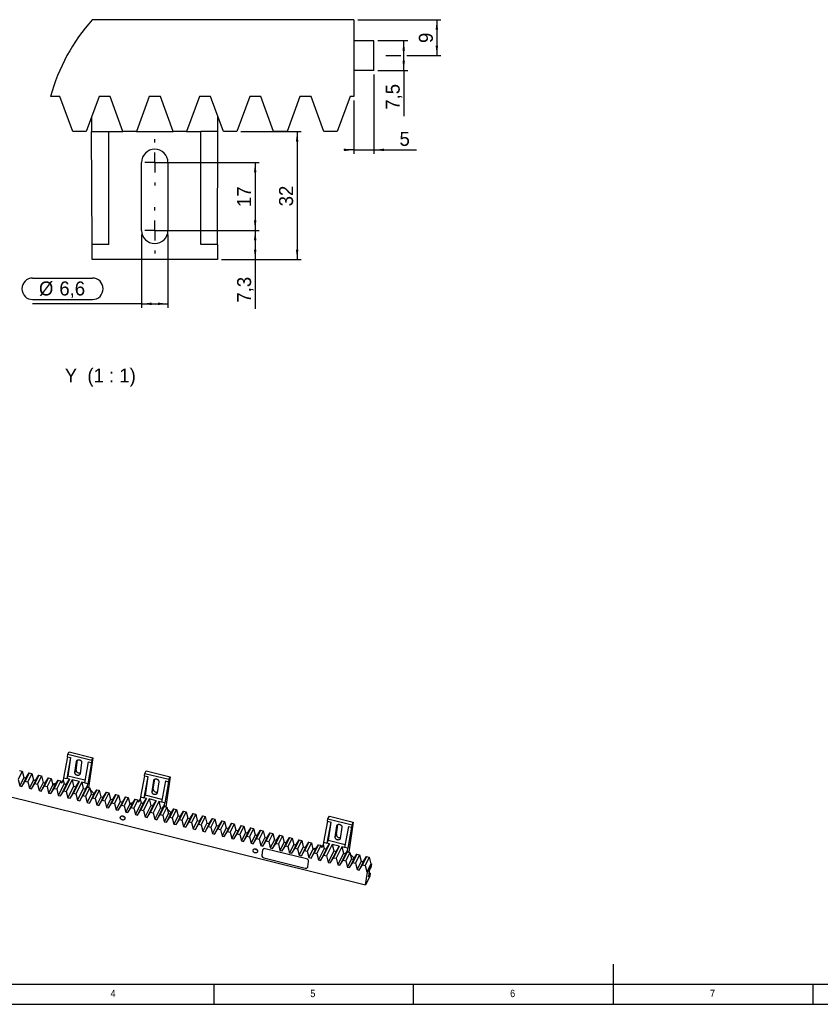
# Model space of a CAD drawing. Extents: x -30 to 603, y 5 to 415.
# Tile 2 of 4: x 148 to 349, y 5 to 251. Entities that reach past the tile are written whole.
import ezdxf

# ---------------------------------------------------------------- set-up
doc = ezdxf.new("R2010")
doc.units = 0
doc.linetypes.add('SLD-DURCHGEHEND', pattern=[0])
doc.linetypes.add('SLD-PHANTOM', pattern=[12.7, 6.35, -1.27, 1.27, -1.27, 1.27, -1.27])
doc.layers.get('0').update_dxf_attribs({"linetype": 'CONTINUOUS'})
doc.styles.add('SLDTEXTSTYLE1', font='GOTHIC.TTF', dxfattribs={"width": 0.913})
doc.styles.add('SLDTEXTSTYLE2', font='ARIAL.TTF', dxfattribs={"width": 0.948})
doc.dimstyles.new('SLDDIMSTYLE5', dxfattribs={"dimtxt": 3.5, "dimasz": 2.5, "dimexe": 0, "dimexo": 0.0625, "dimgap": 0.875, "dimtad": 1, "dimrnd": 1e-09, "dimzin": 12, "dimtxsty": 'SLDTEXTSTYLE2', "dimsah": 1, "dimcen": 0.09, "dimazin": 3, "dimtfac": 1, "dimtofl": 0, "dimtmove": 0, "dimatfit": 3, "dimtolj": 1, "dimtzin": 12})
doc.dimstyles.new('SLDDIMSTYLE6', dxfattribs={"dimtxt": 3.5, "dimasz": 2.5, "dimexe": 0, "dimexo": 0.0625, "dimgap": 0.875, "dimtad": 1, "dimrnd": 1e-09, "dimzin": 12, "dimtxsty": 'SLDTEXTSTYLE2', "dimsah": 1, "dimcen": 0.09, "dimazin": 3, "dimtfac": 1, "dimtmove": 0, "dimatfit": 3, "dimtolj": 1, "dimtzin": 12})

# ---------------------------------------------------------------- blocks, each defined once
blk = doc.blocks.new('_D_20')
at = {"color": 7, "linetype": 'SLD-DURCHGEHEND'}
for p, q in [((238.08, 246.06), (245.53, 246.06)), ((244.53, 238.56), (244.53, 246.06)), ((238.08, 238.56), (245.53, 238.56)), ((244.53, 238.56), (244.53, 227.2))]:
    blk.add_line(p, q, dxfattribs=at)
for points in [[(244.53, 246.06), (244.22, 243.56), (244.84, 243.56)], [(244.53, 238.56), (244.84, 241.06), (244.22, 241.06)]]:
    blk.add_solid(points, dxfattribs=at)
at = {"color": 7, "linetype": 'SLD-DURCHGEHEND', "insert": (240.02, 228.78), "char_height": 3.5, "attachment_point": 1, "rotation": 90, "style": 'SLDTEXTSTYLE2'}
blk.add_mtext('7,5', dxfattribs=at)
blk = doc.blocks.new('_D_21')
at = {"color": 7, "linetype": 'SLD-DURCHGEHEND'}
for p, q in [((233.08, 251.31), (253.82, 251.31)), ((252.82, 251.31), (252.82, 242.31)), ((240.08, 242.31), (243.77, 242.31)), ((245.29, 242.31), (253.82, 242.31))]:
    blk.add_line(p, q, dxfattribs=at)
for points in [[(252.82, 251.31), (252.51, 248.81), (253.13, 248.81)], [(252.82, 242.31), (253.13, 244.81), (252.51, 244.81)]]:
    blk.add_solid(points, dxfattribs=at)
at = {"color": 7, "linetype": 'SLD-DURCHGEHEND', "insert": (248.31, 245.47), "char_height": 3.5, "attachment_point": 1, "rotation": 90, "style": 'SLDTEXTSTYLE2'}
blk.add_mtext('9', dxfattribs=at)
blk = doc.blocks.new('_D_22')
at = {"color": 7, "linetype": 'SLD-DURCHGEHEND'}
for p, q in [((237.08, 237.56), (237.08, 217.74)), ((232.08, 231.11), (232.08, 217.74)), ((232.08, 218.74), (229.58, 218.74)), ((232.08, 218.74), (237.08, 218.74)), ((237.08, 218.74), (247.74, 218.74))]:
    blk.add_line(p, q, dxfattribs=at)
for points in [[(232.08, 218.74), (229.58, 219.05), (229.58, 218.43)], [(237.08, 218.74), (239.58, 218.43), (239.58, 219.05)]]:
    blk.add_solid(points, dxfattribs=at)
at = {"color": 7, "linetype": 'SLD-DURCHGEHEND', "insert": (243.48, 223.25), "char_height": 3.5, "attachment_point": 1, "style": 'SLDTEXTSTYLE2'}
blk.add_mtext('5', dxfattribs=at)
blk = doc.blocks.new('_D_23')
at = {"color": 7, "linetype": 'SLD-DURCHGEHEND'}
for p, q in [((183.24, 215.61), (208.36, 215.61)), ((207.36, 215.61), (207.36, 198.61)), ((183.24, 198.61), (208.36, 198.61))]:
    blk.add_line(p, q, dxfattribs=at)
for points in [[(207.36, 215.61), (207.05, 213.11), (207.67, 213.11)], [(207.36, 198.61), (207.67, 201.11), (207.05, 201.11)]]:
    blk.add_solid(points, dxfattribs=at)
at = {"color": 7, "linetype": 'SLD-DURCHGEHEND', "insert": (202.85, 204.43), "char_height": 3.5, "attachment_point": 1, "rotation": 90, "style": 'SLDTEXTSTYLE2'}
blk.add_mtext('17', dxfattribs=at)
blk = doc.blocks.new('_D_24')
at = {"color": 7, "linetype": 'SLD-DURCHGEHEND'}
for p, q in [((183.24, 198.61), (208.36, 198.61)), ((207.36, 198.61), (207.36, 191.31)), ((198.9, 191.31), (208.36, 191.31)), ((207.36, 191.31), (207.36, 178.94))]:
    blk.add_line(p, q, dxfattribs=at)
for points in [[(207.36, 198.61), (207.05, 196.11), (207.67, 196.11)], [(207.36, 191.31), (207.67, 193.81), (207.05, 193.81)]]:
    blk.add_solid(points, dxfattribs=at)
at = {"color": 7, "linetype": 'SLD-DURCHGEHEND', "insert": (202.85, 180.53), "char_height": 3.5, "attachment_point": 1, "rotation": 90, "style": 'SLDTEXTSTYLE2'}
blk.add_mtext('7,3', dxfattribs=at)
blk = doc.blocks.new('_D_25')
at = {"color": 7, "linetype": 'SLD-DURCHGEHEND'}
for p, q in [((203.78, 223.31), (218.86, 223.31)), ((217.86, 223.31), (217.86, 191.31)), ((198.9, 191.31), (218.86, 191.31))]:
    blk.add_line(p, q, dxfattribs=at)
for points in [[(217.86, 223.31), (217.55, 220.81), (218.17, 220.81)], [(217.86, 191.31), (218.17, 193.81), (217.55, 193.81)]]:
    blk.add_solid(points, dxfattribs=at)
at = {"color": 7, "linetype": 'SLD-DURCHGEHEND', "insert": (213.34, 204.63), "char_height": 3.5, "attachment_point": 1, "rotation": 90, "style": 'SLDTEXTSTYLE2'}
blk.add_mtext('32', dxfattribs=at)
blk = doc.blocks.new('_D_26')
at = {"color": 7, "linetype": 'SLD-DURCHGEHEND'}
for p, q in [((178.94, 197.61), (178.94, 179.23)), ((185.54, 197.61), (185.54, 179.23)), ((151.67, 186.68), (166.63, 186.68)), ((151.67, 181.31), (166.63, 181.31)), ((178.94, 180.23), (151.67, 180.23)), ((178.94, 180.23), (185.54, 180.23))]:
    blk.add_line(p, q, dxfattribs=at)
for centre, start, end in [((151.67, 183.99), 90, 270), ((166.63, 183.99), 270, 90)]:
    blk.add_arc(centre, 2.69, start, end, dxfattribs=at)
for points in [[(178.94, 180.23), (181.44, 179.92), (181.44, 180.54)], [(185.54, 180.23), (183.04, 180.54), (183.04, 179.92)]]:
    blk.add_solid(points, dxfattribs=at)
at = {"color": 7, "linetype": 'SLD-DURCHGEHEND', "char_height": 3.5, "attachment_point": 1, "style": 'SLDTEXTSTYLE2'}
for s, insert in [('%%c', (153.26, 185.82)), ('6,6', (158.36, 185.82))]:
    blk.add_mtext(s, dxfattribs=dict(at, insert=insert))
blk = doc.blocks.new('SW_CENTERMARKSYMBOL_12')
at = {"color": 0, "linetype": 'SLD-DURCHGEHEND'}
for p, q in [((0, 5), (0, 5.8)), ((0, 0), (0, 2.5)), ((0, 0), (-2.5, 0)), ((0, 0), (0, -2.5)), ((0, 0), (2.5, 0)), ((5, 0), (5.8, 0)), ((0, -5), (0, -5.8))]:
    blk.add_line(p, q, dxfattribs=at)
blk = doc.blocks.new('SW_CENTERMARKSYMBOL_13')
at = {"color": 0, "linetype": 'SLD-DURCHGEHEND'}
for p, q in [((0, 5), (0, 5.8)), ((0, 0), (0, 2.5)), ((0, 0), (-2.5, 0)), ((0, 0), (0, -2.5)), ((0, 0), (2.5, 0)), ((5, 0), (5.8, 0)), ((0, -5), (0, -5.8))]:
    blk.add_line(p, q, dxfattribs=at)

msp = doc.modelspace()

# ---------------------------------------------------------------- linework, layer by layer
at = {"color": 7, "linetype": 'SLD-DURCHGEHEND'}
for p, q in [((232.0842, 251.305), (166.6054, 251.305)), ((232.0842, 251.305), (232.0842, 232.105)), ((237.0842, 246.055), (232.0842, 246.055)), ((237.0842, 238.555), (237.0842, 246.055)), ((237.0842, 238.555), (232.0842, 238.555)), ((158.5064, 232.105), (156.1721, 232.105)), ((161.7094, 223.305), (158.5064, 232.105)), ((168.2839, 232.105), (165.081, 223.305)), ((171.0728, 232.105), (168.2839, 232.105)), ((174.2757, 223.305), (171.0728, 232.105)), ((180.8503, 232.105), (177.6474, 223.305)), ((183.6392, 232.105), (180.8503, 232.105)), ((186.8421, 223.305), (183.6392, 232.105)), ((193.4167, 232.105), (190.2137, 223.305)), ((196.2055, 232.105), (193.4167, 232.105)), ((199.4085, 223.305), (196.2055, 232.105)), ((205.983, 232.105), (202.7801, 223.305)), ((208.7719, 232.105), (205.983, 232.105)), ((211.9748, 223.305), (208.7719, 232.105)), ((218.5494, 232.105), (215.3465, 223.305)), ((221.3383, 232.105), (218.5494, 232.105)), ((224.5412, 223.305), (221.3383, 232.105)), ((231.1158, 232.105), (227.9129, 223.305)), ((232.0842, 232.105), (231.1158, 232.105)), ((166.4255, 226.999), (166.4255, 223.305)), ((198.054, 223.305), (198.054, 227.0266)), ((165.081, 223.305), (161.7094, 223.305)), ((166.4255, 223.305), (170.7397, 223.305)), ((166.5826, 195.0772), (166.4255, 223.305)), ((170.7397, 195.0772), (170.7397, 223.305)), ((170.7397, 223.305), (174.2757, 223.305)), ((177.6474, 223.305), (174.2757, 223.305)), ((177.6474, 223.305), (186.8421, 223.305)), ((190.2137, 223.305), (186.8421, 223.305)), ((190.2137, 223.305), (193.7397, 223.305)), ((193.7397, 195.0772), (193.7397, 223.305)), ((198.054, 223.305), (193.7397, 223.305)), ((197.8969, 195.0772), (198.054, 223.305)), ((202.7801, 223.305), (199.4085, 223.305)), ((215.3465, 223.305), (211.9748, 223.305)), ((227.9129, 223.305), (224.5412, 223.305)), ((178.9397, 198.605), (178.9397, 215.605)), ((185.5397, 215.605), (185.5397, 198.605)), ((170.7397, 195.0772), (166.5826, 195.0772)), ((166.5826, 191.305), (166.5826, 195.0772)), ((197.8969, 195.0772), (193.7397, 195.0772)), ((197.8969, 195.0772), (197.8969, 191.305)), ((197.8969, 191.305), (166.5826, 191.305)), ((39.8267, 83.3199), (234.999, 34.9135)), ((160.3803, 66.9417), (159.381, 61.6819)), ((161.1781, 66.7439), (160.2089, 61.4765)), ((160.3803, 66.9417), (160.4688, 67.5631)), ((160.3803, 66.9417), (161.1781, 66.7439)), ((160.4688, 67.5631), (160.8061, 68.1734)), ((160.4688, 67.5631), (166.4783, 66.0726)), ((161.1781, 66.7439), (160.5161, 62.0943)), ((160.8061, 68.1734), (166.7553, 66.6979)), ((166.7553, 66.6979), (165.6866, 59.1926)), ((166.4783, 66.0726), (166.7553, 66.6979)), ((162.2703, 62.9724), (162.669, 65.7725)), ((162.5775, 63.5902), (162.9385, 66.1256)), ((163.9356, 65.4584), (163.5369, 62.6582)), ((165.592, 65.6491), (164.6229, 60.3818)), ((166.3898, 65.4513), (165.4508, 60.1764)), ((165.592, 65.6491), (166.3898, 65.4513)), ((166.4783, 66.0726), (166.3898, 65.4513)), ((149.0656, 63.3149), (148.0418, 61.2554)), ((148.4186, 63.4754), (149.0656, 63.3149)), ((149.4739, 61.7129), (148.4501, 59.6535)), ((150.0092, 61.5802), (148.9853, 59.5207)), ((149.0656, 63.3149), (149.4739, 61.7129)), ((149.4739, 61.7129), (150.0092, 61.5802)), ((150.8302, 62.8772), (149.8064, 60.8178)), ((150.0092, 61.5802), (150.8302, 62.8772)), ((151.4773, 62.7168), (150.4534, 60.6573)), ((150.8302, 62.8772), (151.4773, 62.7168)), ((151.4773, 62.7168), (151.8855, 61.1148)), ((153.2418, 62.2791), (152.218, 60.2196)), ((152.4208, 60.9821), (153.2418, 62.2791)), ((153.8889, 62.1186), (152.865, 60.0592)), ((153.2418, 62.2791), (153.8889, 62.1186)), ((153.8889, 62.1186), (154.2972, 60.5167)), ((155.6534, 61.681), (154.6296, 59.6215)), ((154.8324, 60.384), (155.6534, 61.681)), ((155.6534, 61.681), (156.3005, 61.5205)), ((159.381, 61.6819), (159.2939, 61.0702)), ((159.381, 61.6819), (160.2089, 61.4765)), ((160.5161, 62.0943), (160.2089, 61.4765)), ((164.745, 61.0455), (160.5161, 62.0943)), ((179.673, 62.1568), (178.6737, 56.8969)), ((180.4708, 61.9589), (179.5016, 56.6916)), ((179.673, 62.1568), (179.7615, 62.7781)), ((179.673, 62.1568), (180.4708, 61.9589)), ((179.7615, 62.7781), (180.0988, 63.3885)), ((179.7615, 62.7781), (185.771, 61.2877)), ((180.4708, 61.9589), (179.8088, 57.3094)), ((180.0988, 63.3885), (186.048, 61.913)), ((186.048, 61.913), (184.9793, 54.4076)), ((185.771, 61.2877), (186.048, 61.913)), ((148.0418, 61.2554), (148.4501, 59.6535)), ((148.4501, 59.6535), (148.9853, 59.5207)), ((148.9853, 59.5207), (149.8064, 60.8178)), ((149.8064, 60.8178), (150.4534, 60.6573)), ((150.4534, 60.6573), (150.8617, 59.0553)), ((151.8855, 61.1148), (150.8617, 59.0553)), ((152.4208, 60.9821), (151.3969, 58.9226)), ((151.3969, 58.9226), (152.218, 60.2196)), ((151.8855, 61.1148), (152.4208, 60.9821)), ((152.218, 60.2196), (152.865, 60.0592)), ((152.865, 60.0592), (153.2733, 58.4572)), ((154.2972, 60.5167), (153.2733, 58.4572)), ((154.8324, 60.384), (153.8085, 58.3245)), ((153.8085, 58.3245), (154.6296, 59.6215)), ((154.2972, 60.5167), (154.8324, 60.384)), ((154.6296, 59.6215), (155.2766, 59.461)), ((156.3005, 61.5205), (155.2766, 59.461)), ((155.2766, 59.461), (155.6849, 57.8591)), ((156.7088, 59.9186), (155.6849, 57.8591)), ((157.244, 59.7858), (156.2201, 57.7264)), ((156.3005, 61.5205), (156.7088, 59.9186)), ((156.6599, 60.1102), (157.5707, 60.302)), ((156.7088, 59.9186), (157.244, 59.7858)), ((158.065, 61.0829), (157.0412, 59.0234)), ((157.244, 59.7858), (158.065, 61.0829)), ((158.7121, 60.9224), (157.6882, 58.8629)), ((158.065, 61.0829), (158.7121, 60.9224)), ((159.5299, 60.1442), (158.0965, 57.261)), ((160.0651, 60.0115), (158.6318, 57.1282)), ((158.7121, 60.9224), (158.8577, 60.3512)), ((158.804, 60.5617), (159.0119, 60.6055)), ((159.2939, 61.0702), (158.8577, 60.3512)), ((159.2939, 61.0702), (159.5299, 60.1442)), ((160.8862, 61.3085), (159.4528, 58.4253)), ((159.5299, 60.1442), (160.0651, 60.0115)), ((160.0651, 60.0115), (160.8862, 61.3085)), ((161.5332, 61.1481), (160.0999, 58.2648)), ((160.8862, 61.3085), (160.2089, 61.4765)), ((161.9415, 59.5461), (160.5082, 56.6629)), ((162.4767, 59.4134), (161.0434, 56.5301)), ((163.2978, 60.7104), (161.5332, 61.1481)), ((161.5332, 61.1481), (161.9415, 59.5461)), ((163.2978, 60.7104), (161.8644, 57.8271)), ((161.9415, 59.5461), (162.4767, 59.4134)), ((162.4767, 59.4134), (163.2978, 60.7104)), ((163.9448, 60.5499), (162.5115, 57.6667)), ((164.6229, 60.3818), (163.9448, 60.5499)), ((163.9448, 60.5499), (164.3531, 58.948)), ((165.2999, 59.2885), (164.276, 57.229)), ((165.4508, 60.1764), (164.6229, 60.3818)), ((164.8883, 58.8152), (165.364, 59.5666)), ((165.9469, 59.128), (164.9231, 57.0685)), ((165.364, 59.5666), (165.0081, 58.8276)), ((165.0081, 58.8276), (165.2999, 59.2885)), ((165.2999, 59.2885), (165.9469, 59.128)), ((165.364, 59.5666), (165.4508, 60.1764)), ((165.5455, 59.2276), (165.5475, 59.232)), ((165.5475, 59.232), (165.5537, 59.2255)), ((165.9469, 59.128), (166.3552, 57.5261)), ((181.563, 58.1874), (181.9617, 60.9876)), ((181.8702, 58.8052), (182.2312, 61.3407)), ((183.2283, 60.6734), (182.8296, 57.8733)), ((184.8847, 60.8642), (183.9156, 55.5968)), ((185.6825, 60.6663), (184.7435, 55.3915)), ((184.8847, 60.8642), (185.6825, 60.6663)), ((185.771, 61.2877), (185.6825, 60.6663)), ((150.8617, 59.0553), (151.3969, 58.9226)), ((153.2733, 58.4572), (153.8085, 58.3245)), ((155.6849, 57.8591), (156.2201, 57.7264)), ((156.2201, 57.7264), (157.0412, 59.0234)), ((157.0412, 59.0234), (157.6882, 58.8629)), ((157.6882, 58.8629), (158.0965, 57.261)), ((158.0965, 57.261), (158.6318, 57.1282)), ((158.6318, 57.1282), (159.4528, 58.4253)), ((159.4528, 58.4253), (160.0999, 58.2648)), ((160.0999, 58.2648), (160.5082, 56.6629)), ((160.5082, 56.6629), (161.0434, 56.5301)), ((161.0434, 56.5301), (161.8644, 57.8271)), ((161.8644, 57.8271), (162.5115, 57.6667)), ((162.5115, 57.6667), (162.9198, 56.0647)), ((164.3531, 58.948), (162.9198, 56.0647)), ((164.8883, 58.8152), (163.455, 55.932)), ((163.455, 55.932), (164.276, 57.229)), ((164.276, 57.229), (164.9231, 57.0685)), ((164.3531, 58.948), (164.8883, 58.8152)), ((164.9231, 57.0685), (165.3314, 55.4666)), ((166.3552, 57.5261), (165.3314, 55.4666)), ((166.8904, 57.3933), (165.8666, 55.3339)), ((166.054, 58.7078), (167.0621, 57.6646)), ((166.3552, 57.5261), (166.8904, 57.3933)), ((167.7115, 58.6904), (166.6876, 56.6309)), ((166.8904, 57.3933), (167.7115, 58.6904)), ((168.3585, 58.5299), (167.3347, 56.4704)), ((167.7115, 58.6904), (168.3585, 58.5299)), ((168.7668, 56.928), (167.743, 54.8685)), ((169.302, 56.7952), (168.2782, 54.7357)), ((168.3585, 58.5299), (168.7668, 56.928)), ((168.7668, 56.928), (169.302, 56.7952)), ((170.1231, 58.0922), (169.0993, 56.0328)), ((169.302, 56.7952), (170.1231, 58.0922)), ((170.7701, 57.9318), (169.7463, 55.8723)), ((170.1231, 58.0922), (170.7701, 57.9318)), ((170.7701, 57.9318), (171.1784, 56.3298)), ((172.5347, 57.4941), (171.5109, 55.4346)), ((171.7136, 56.1971), (172.5347, 57.4941)), ((173.1817, 57.3336), (172.1579, 55.2742)), ((172.5347, 57.4941), (173.1817, 57.3336)), ((173.1817, 57.3336), (173.59, 55.7317)), ((174.9463, 56.896), (173.9225, 54.8365)), ((174.1253, 55.599), (174.9463, 56.896)), ((175.5934, 56.7355), (174.5695, 54.676)), ((174.9463, 56.896), (175.5934, 56.7355)), ((175.5934, 56.7355), (176.0016, 55.1336)), ((178.6737, 56.8969), (178.5867, 56.2857)), ((178.6737, 56.8969), (179.5016, 56.6916)), ((179.8088, 57.3094), (179.5016, 56.6916)), ((180.1791, 56.5235), (179.5016, 56.6916)), ((184.0377, 56.2606), (179.8088, 57.3094)), ((162.9198, 56.0647), (163.455, 55.932)), ((165.3314, 55.4666), (165.8666, 55.3339)), ((165.8666, 55.3339), (166.6876, 56.6309)), ((166.6876, 56.6309), (167.3347, 56.4704)), ((167.3347, 56.4704), (167.743, 54.8685)), ((167.743, 54.8685), (168.2782, 54.7357)), ((168.2782, 54.7357), (169.0993, 56.0328)), ((169.0993, 56.0328), (169.7463, 55.8723)), ((169.7463, 55.8723), (170.1546, 54.2704)), ((171.1784, 56.3298), (170.1546, 54.2704)), ((170.1546, 54.2704), (170.6898, 54.1376)), ((171.7136, 56.1971), (170.6898, 54.1376)), ((170.6898, 54.1376), (171.5109, 55.4346)), ((171.1784, 56.3298), (171.7136, 56.1971)), ((171.5109, 55.4346), (172.1579, 55.2742)), ((172.1579, 55.2742), (172.5662, 53.6722)), ((173.59, 55.7317), (172.5662, 53.6722)), ((174.1253, 55.599), (173.1014, 53.5395)), ((173.1014, 53.5395), (173.9225, 54.8365)), ((173.59, 55.7317), (174.1253, 55.599)), ((173.9225, 54.8365), (174.5695, 54.676)), ((174.5695, 54.676), (174.9778, 53.0741)), ((176.0016, 55.1336), (174.9778, 53.0741)), ((176.5369, 55.0008), (175.513, 52.9414)), ((175.513, 52.9414), (176.3341, 54.2384)), ((175.9528, 55.3252), (176.8636, 55.517)), ((176.0016, 55.1336), (176.5369, 55.0008)), ((177.3579, 56.2979), (176.3341, 54.2384)), ((176.3341, 54.2384), (176.9811, 54.0779)), ((176.5369, 55.0008), (177.3579, 56.2979)), ((178.005, 56.1374), (176.9811, 54.0779)), ((177.3579, 56.2979), (178.005, 56.1374)), ((178.8228, 55.3592), (177.3894, 52.476)), ((179.358, 55.2265), (177.9246, 52.3432)), ((178.005, 56.1374), (178.1504, 55.5667)), ((178.0969, 55.7767), (178.3044, 55.8204)), ((178.5867, 56.2857), (178.1504, 55.5667)), ((178.5867, 56.2857), (178.8228, 55.3592)), ((180.1791, 56.5235), (178.7457, 53.6403)), ((178.8228, 55.3592), (179.358, 55.2265)), ((179.358, 55.2265), (180.1791, 56.5235)), ((180.8261, 56.3631), (179.3927, 53.4798)), ((181.2344, 54.7611), (179.801, 51.8779)), ((181.7696, 54.6284), (180.3362, 51.7451)), ((182.5907, 55.9254), (180.8261, 56.3631)), ((180.8261, 56.3631), (181.2344, 54.7611)), ((182.5907, 55.9254), (181.1573, 53.0422)), ((181.2344, 54.7611), (181.7696, 54.6284)), ((181.7696, 54.6284), (182.5907, 55.9254)), ((183.2377, 55.7649), (181.8043, 52.8817)), ((183.9156, 55.5968), (183.2377, 55.7649)), ((183.2377, 55.7649), (183.646, 54.163)), ((184.5927, 54.5035), (183.5689, 52.444)), ((184.7435, 55.3915), (183.9156, 55.5968)), ((184.1812, 54.0303), (184.6566, 54.7812)), ((185.2398, 54.343), (184.216, 52.2835)), ((184.6566, 54.7812), (184.3008, 54.0423)), ((184.3008, 54.0423), (184.5927, 54.5035)), ((184.5927, 54.5035), (185.2398, 54.343)), ((184.6566, 54.7812), (184.7435, 55.3915)), ((184.8382, 54.4426), (184.8401, 54.4469)), ((184.8401, 54.4469), (184.8462, 54.4406)), ((185.2398, 54.343), (185.6481, 52.7411)), ((172.5662, 53.6722), (173.1014, 53.5395)), ((174.9778, 53.0741), (175.513, 52.9414)), ((176.9811, 54.0779), (177.3894, 52.476)), ((177.3894, 52.476), (177.9246, 52.3432)), ((177.9246, 52.3432), (178.7457, 53.6403)), ((178.7457, 53.6403), (179.3927, 53.4798)), ((179.3927, 53.4798), (179.801, 51.8779)), ((179.801, 51.8779), (180.3362, 51.7451)), ((180.3362, 51.7451), (181.1573, 53.0422)), ((181.1573, 53.0422), (181.8043, 52.8817)), ((181.8043, 52.8817), (182.2126, 51.2797)), ((183.646, 54.163), (182.2126, 51.2797)), ((184.1812, 54.0303), (182.7479, 51.147)), ((182.7479, 51.147), (183.5689, 52.444)), ((183.5689, 52.444), (184.216, 52.2835)), ((183.646, 54.163), (184.1812, 54.0303)), ((184.216, 52.2835), (184.6243, 50.6816)), ((185.6481, 52.7411), (184.6243, 50.6816)), ((186.1833, 52.6083), (185.1595, 50.5489)), ((185.1595, 50.5489), (185.9805, 51.8459)), ((185.347, 53.9224), (186.3549, 52.8794)), ((185.6481, 52.7411), (186.1833, 52.6083)), ((187.0044, 53.9054), (185.9805, 51.8459)), ((185.9805, 51.8459), (186.6276, 51.6854)), ((186.1833, 52.6083), (187.0044, 53.9054)), ((187.6514, 53.7449), (186.6276, 51.6854)), ((187.0044, 53.9054), (187.6514, 53.7449)), ((188.0597, 52.143), (187.0359, 50.0835)), ((188.5949, 52.0102), (187.5711, 49.9507)), ((187.6514, 53.7449), (188.0597, 52.143)), ((188.0597, 52.143), (188.5949, 52.0102)), ((189.416, 53.3073), (188.3921, 51.2478)), ((188.5949, 52.0102), (189.416, 53.3073)), ((190.063, 53.1468), (189.0392, 51.0873)), ((189.416, 53.3073), (190.063, 53.1468)), ((190.063, 53.1468), (190.4713, 51.5448)), ((191.8276, 52.7091), (190.8037, 50.6497)), ((191.0065, 51.4121), (191.8276, 52.7091)), ((192.4746, 52.5487), (191.4508, 50.4892)), ((191.8276, 52.7091), (192.4746, 52.5487)), ((192.4746, 52.5487), (192.8829, 50.9467)), ((194.2392, 52.111), (193.2154, 50.0515)), ((193.4181, 50.814), (194.2392, 52.111)), ((194.8862, 51.9505), (193.8624, 49.8911)), ((194.2392, 52.111), (194.8862, 51.9505)), ((194.8862, 51.9505), (195.2945, 50.3486)), ((225.5819, 51.4138), (225.9192, 52.0242)), ((225.9192, 52.0242), (231.8684, 50.5487)), ((182.2126, 51.2797), (182.7479, 51.147)), ((184.6243, 50.6816), (185.1595, 50.5489)), ((186.6276, 51.6854), (187.0359, 50.0835)), ((187.0359, 50.0835), (187.5711, 49.9507)), ((187.5711, 49.9507), (188.3921, 51.2478)), ((188.3921, 51.2478), (189.0392, 51.0873)), ((189.0392, 51.0873), (189.4475, 49.4854)), ((190.4713, 51.5448), (189.4475, 49.4854)), ((189.4475, 49.4854), (189.9827, 49.3526)), ((191.0065, 51.4121), (189.9827, 49.3526)), ((189.9827, 49.3526), (190.8037, 50.6497)), ((190.4713, 51.5448), (191.0065, 51.4121)), ((190.8037, 50.6497), (191.4508, 50.4892)), ((191.4508, 50.4892), (191.8591, 48.8872)), ((192.8829, 50.9467), (191.8591, 48.8872)), ((193.4181, 50.814), (192.3943, 48.7545)), ((192.3943, 48.7545), (193.2154, 50.0515)), ((192.8829, 50.9467), (193.4181, 50.814)), ((193.2154, 50.0515), (193.8624, 49.8911)), ((193.8624, 49.8911), (194.2707, 48.2891)), ((195.2945, 50.3486), (194.2707, 48.2891)), ((195.8297, 50.2158), (194.8059, 48.1564)), ((194.8059, 48.1564), (195.627, 49.4534)), ((195.2945, 50.3486), (195.8297, 50.2158)), ((196.6508, 51.5129), (195.627, 49.4534)), ((195.627, 49.4534), (196.274, 49.2929)), ((195.8297, 50.2158), (196.6508, 51.5129)), ((197.2978, 51.3524), (196.274, 49.2929)), ((196.274, 49.2929), (196.6823, 47.691)), ((196.6508, 51.5129), (197.2978, 51.3524)), ((197.7061, 49.7505), (196.6823, 47.691)), ((198.2414, 49.6177), (197.2175, 47.5582)), ((197.2978, 51.3524), (197.7061, 49.7505)), ((197.7061, 49.7505), (198.2414, 49.6177)), ((199.0624, 50.9148), (198.0386, 48.8553)), ((198.2414, 49.6177), (199.0624, 50.9148)), ((199.7095, 50.7543), (198.6856, 48.6948)), ((199.0624, 50.9148), (199.7095, 50.7543)), ((199.7095, 50.7543), (200.1177, 49.1523)), ((201.474, 50.3166), (200.4502, 48.2572)), ((200.653, 49.0196), (201.474, 50.3166)), ((202.1211, 50.1562), (201.0972, 48.0967)), ((201.474, 50.3166), (202.1211, 50.1562)), ((202.1211, 50.1562), (202.5294, 48.5542)), ((203.8856, 49.7185), (202.8618, 47.659)), ((203.0646, 48.4215), (203.8856, 49.7185)), ((204.5327, 49.558), (203.5088, 47.4986)), ((203.8856, 49.7185), (204.5327, 49.558)), ((204.5327, 49.558), (204.941, 47.9561)), ((225.4934, 50.7925), (224.4941, 45.5326)), ((226.2912, 50.5946), (225.322, 45.3272)), ((225.4934, 50.7925), (225.5819, 51.4138)), ((225.4934, 50.7925), (226.2912, 50.5946)), ((225.5819, 51.4138), (231.5914, 49.9234)), ((226.2912, 50.5946), (225.6292, 45.9451)), ((227.3834, 46.8231), (227.7821, 49.6232)), ((227.6906, 47.4409), (228.0516, 49.9763)), ((229.0487, 49.3091), (228.65, 46.509)), ((230.7051, 49.4999), (229.7359, 44.2325)), ((231.5029, 49.302), (230.5639, 44.0272)), ((230.7051, 49.4999), (231.5029, 49.302)), ((231.8684, 50.5487), (230.7997, 43.0433)), ((231.5914, 49.9234), (231.5029, 49.302)), ((231.5914, 49.9234), (231.8684, 50.5487)), ((191.8591, 48.8872), (192.3943, 48.7545)), ((194.2707, 48.2891), (194.8059, 48.1564)), ((196.6823, 47.691), (197.2175, 47.5582)), ((197.2175, 47.5582), (198.0386, 48.8553)), ((198.0386, 48.8553), (198.6856, 48.6948)), ((198.6856, 48.6948), (199.0939, 47.0929)), ((200.1177, 49.1523), (199.0939, 47.0929)), ((199.0939, 47.0929), (199.6291, 46.9601)), ((200.653, 49.0196), (199.6291, 46.9601)), ((199.6291, 46.9601), (200.4502, 48.2572)), ((200.1177, 49.1523), (200.653, 49.0196)), ((200.4502, 48.2572), (201.0972, 48.0967)), ((201.0972, 48.0967), (201.5055, 46.4947)), ((202.5294, 48.5542), (201.5055, 46.4947)), ((203.0646, 48.4215), (202.0407, 46.362)), ((202.0407, 46.362), (202.8618, 47.659)), ((202.5294, 48.5542), (203.0646, 48.4215)), ((202.8618, 47.659), (203.5088, 47.4986)), ((203.5088, 47.4986), (203.9171, 45.8966)), ((204.941, 47.9561), (203.9171, 45.8966)), ((205.4762, 47.8233), (204.4523, 45.7639)), ((204.4523, 45.7639), (205.2734, 47.0609)), ((204.941, 47.9561), (205.4762, 47.8233)), ((206.2972, 49.1204), (205.2734, 47.0609)), ((205.2734, 47.0609), (205.9204, 46.9004)), ((205.4762, 47.8233), (206.2972, 49.1204)), ((206.9443, 48.9599), (205.9204, 46.9004)), ((205.9204, 46.9004), (206.3287, 45.2985)), ((206.2972, 49.1204), (206.9443, 48.9599)), ((207.3526, 47.358), (206.3287, 45.2985)), ((207.8878, 47.2252), (206.864, 45.1657)), ((206.9443, 48.9599), (207.3526, 47.358)), ((207.3526, 47.358), (207.8878, 47.2252)), ((208.7088, 48.5223), (207.685, 46.4628)), ((207.8878, 47.2252), (208.7088, 48.5223)), ((209.3559, 48.3618), (208.3321, 46.3023)), ((208.7088, 48.5223), (209.3559, 48.3618)), ((209.3559, 48.3618), (209.7642, 46.7598)), ((211.1205, 47.9241), (210.0966, 45.8647)), ((210.2994, 46.6271), (211.1205, 47.9241)), ((211.7675, 47.7637), (210.7437, 45.7042)), ((211.1205, 47.9241), (211.7675, 47.7637)), ((211.7675, 47.7637), (212.1758, 46.1617)), ((213.5321, 47.326), (212.5082, 45.2665)), ((212.711, 46.029), (213.5321, 47.326)), ((214.1791, 47.1655), (213.1553, 45.1061)), ((213.5321, 47.326), (214.1791, 47.1655)), ((214.1791, 47.1655), (214.5874, 45.5636)), ((201.5055, 46.4947), (202.0407, 46.362)), ((203.9171, 45.8966), (204.4523, 45.7639)), ((206.3287, 45.2985), (206.864, 45.1657)), ((206.864, 45.1657), (207.685, 46.4628)), ((207.685, 46.4628), (208.3321, 46.3023)), ((208.3321, 46.3023), (208.7404, 44.7004)), ((209.7642, 46.7598), (208.7404, 44.7004)), ((208.7404, 44.7004), (209.2756, 44.5676)), ((210.2994, 46.6271), (209.2756, 44.5676)), ((209.2756, 44.5676), (210.0966, 45.8647)), ((209.7642, 46.7598), (210.2994, 46.6271)), ((210.0966, 45.8647), (210.7437, 45.7042)), ((210.7437, 45.7042), (211.152, 44.1022)), ((212.1758, 46.1617), (211.152, 44.1022)), ((212.711, 46.029), (211.6872, 43.9695)), ((211.6872, 43.9695), (212.5082, 45.2665)), ((212.1758, 46.1617), (212.711, 46.029)), ((212.5082, 45.2665), (213.1553, 45.1061)), ((213.1553, 45.1061), (213.5636, 43.5041)), ((214.5874, 45.5636), (213.5636, 43.5041)), ((215.1226, 45.4309), (214.0988, 43.3714)), ((214.0988, 43.3714), (214.9198, 44.6684)), ((214.5874, 45.5636), (215.1226, 45.4309)), ((215.9437, 46.7279), (214.9198, 44.6684)), ((214.9198, 44.6684), (215.5669, 44.5079)), ((215.1226, 45.4309), (215.9437, 46.7279)), ((216.5907, 46.5674), (215.5669, 44.5079)), ((215.5669, 44.5079), (215.9752, 42.906)), ((215.9437, 46.7279), (216.5907, 46.5674)), ((216.999, 44.9655), (215.9752, 42.906)), ((217.5342, 44.8327), (216.5104, 42.7733)), ((216.5907, 46.5674), (216.999, 44.9655)), ((216.999, 44.9655), (217.5342, 44.8327)), ((218.3553, 46.1298), (217.3315, 44.0703)), ((217.5342, 44.8327), (218.3553, 46.1298)), ((219.0023, 45.9693), (217.9785, 43.9098)), ((218.3553, 46.1298), (219.0023, 45.9693)), ((219.4106, 44.3673), (218.3868, 42.3079)), ((219.0023, 45.9693), (219.4106, 44.3673)), ((219.4106, 44.3673), (219.9458, 44.2346)), ((220.7669, 45.5316), (219.7431, 43.4722)), ((219.9458, 44.2346), (220.7669, 45.5316)), ((221.4139, 45.3712), (220.3901, 43.3117)), ((220.7669, 45.5316), (221.4139, 45.3712)), ((221.4139, 45.3712), (221.8222, 43.7692)), ((223.1785, 44.9335), (222.1547, 42.874)), ((222.3575, 43.6365), (223.1785, 44.9335)), ((223.8256, 44.773), (222.8017, 42.7136)), ((223.1785, 44.9335), (223.8256, 44.773)), ((223.8256, 44.773), (223.9709, 44.2029)), ((223.9175, 44.4124), (224.1244, 44.4559)), ((224.4071, 44.9219), (223.9709, 44.2029)), ((224.4941, 45.5326), (224.4071, 44.9219)), ((224.4071, 44.9219), (224.6434, 43.9949)), ((224.4941, 45.5326), (225.322, 45.3272)), ((225.9997, 45.1592), (224.5663, 42.2759)), ((225.1786, 43.8621), (225.9997, 45.1592)), ((226.6467, 44.9987), (225.2133, 42.1154)), ((225.6292, 45.9451), (225.322, 45.3272)), ((225.9997, 45.1592), (225.322, 45.3272)), ((229.8581, 44.8962), (225.6292, 45.9451)), ((228.4113, 44.5611), (226.6467, 44.9987)), ((226.6467, 44.9987), (227.055, 43.3968)), ((228.4113, 44.5611), (226.9779, 41.6778)), ((227.5902, 43.264), (228.4113, 44.5611)), ((229.0583, 44.4006), (227.6249, 41.5173)), ((229.7359, 44.2325), (229.0583, 44.4006)), ((229.0583, 44.4006), (229.4666, 42.7986)), ((209.2112, 43.5775), (209.0236, 42.2597)), ((209.2266, 43.6083), (209.0389, 42.2906)), ((220.2204, 41.3586), (209.8573, 43.9288)), ((211.152, 44.1022), (211.6872, 43.9695)), ((213.5636, 43.5041), (214.0988, 43.3714)), ((215.9752, 42.906), (216.5104, 42.7733)), ((216.5104, 42.7733), (217.3315, 44.0703)), ((217.3315, 44.0703), (217.9785, 43.9098)), ((217.9785, 43.9098), (218.3868, 42.3079)), ((218.3868, 42.3079), (218.922, 42.1751)), ((219.9458, 44.2346), (218.922, 42.1751)), ((218.922, 42.1751), (219.7431, 43.4722)), ((219.7431, 43.4722), (220.3901, 43.3117)), ((220.3901, 43.3117), (220.7984, 41.7097)), ((221.8222, 43.7692), (220.7984, 41.7097)), ((222.3575, 43.6365), (221.3336, 41.577)), ((221.3336, 41.577), (222.1547, 42.874)), ((221.7734, 43.9609), (222.6842, 44.1527)), ((221.8222, 43.7692), (222.3575, 43.6365)), ((222.1547, 42.874), (222.8017, 42.7136)), ((222.8017, 42.7136), (223.21, 41.1116)), ((224.6434, 43.9949), (223.21, 41.1116)), ((225.1786, 43.8621), (223.7452, 40.9789)), ((223.7452, 40.9789), (224.5663, 42.2759)), ((224.5663, 42.2759), (225.2133, 42.1154)), ((224.6434, 43.9949), (225.1786, 43.8621)), ((225.2133, 42.1154), (225.6216, 40.5135)), ((227.055, 43.3968), (225.6216, 40.5135)), ((227.5902, 43.264), (226.1568, 40.3808)), ((227.055, 43.3968), (227.5902, 43.264)), ((229.4666, 42.7986), (228.0332, 39.9154)), ((230.0018, 42.6659), (228.5684, 39.7826)), ((230.4133, 43.1391), (229.3895, 41.0797)), ((229.4666, 42.7986), (230.0018, 42.6659)), ((230.5639, 44.0272), (229.7359, 44.2325)), ((230.0018, 42.6659), (230.4769, 43.4164)), ((231.0604, 42.9787), (230.0365, 40.9192)), ((230.4769, 43.4164), (230.1211, 42.6775)), ((230.1211, 42.6775), (230.4133, 43.1391)), ((230.4133, 43.1391), (231.0604, 42.9787)), ((230.4769, 43.4164), (230.5639, 44.0272)), ((230.6586, 43.0783), (230.6606, 43.0827)), ((230.6606, 43.0827), (230.6668, 43.0763)), ((231.0604, 42.9787), (231.4687, 41.3767)), ((231.1676, 42.5581), (232.1755, 41.515)), ((232.8249, 42.541), (231.8011, 40.4815)), ((232.0039, 41.244), (232.8249, 42.541)), ((233.472, 42.3805), (232.4482, 40.3211)), ((232.8249, 42.541), (233.472, 42.3805)), ((233.472, 42.3805), (233.8803, 40.7786)), ((235.2366, 41.9429), (234.2127, 39.8834)), ((234.4155, 40.6459), (235.2366, 41.9429)), ((235.2366, 41.9429), (235.8836, 41.7824)), ((209.529, 41.6228), (219.8921, 39.0526)), ((209.5443, 41.6537), (219.9074, 39.0834)), ((220.5382, 39.4039), (220.7258, 40.7216)), ((220.7984, 41.7097), (221.3336, 41.577)), ((223.21, 41.1116), (223.7452, 40.9789)), ((225.6216, 40.5135), (226.1568, 40.3808)), ((226.1568, 40.3808), (226.9779, 41.6778)), ((226.9779, 41.6778), (227.6249, 41.5173)), ((227.6249, 41.5173), (228.0332, 39.9154)), ((228.0332, 39.9154), (228.5684, 39.7826)), ((228.5684, 39.7826), (229.3895, 41.0797)), ((229.3895, 41.0797), (230.0365, 40.9192)), ((230.0365, 40.9192), (230.4448, 39.3173)), ((231.4687, 41.3767), (230.4448, 39.3173)), ((232.0039, 41.244), (230.9801, 39.1845)), ((230.9801, 39.1845), (231.8011, 40.4815)), ((231.4687, 41.3767), (232.0039, 41.244)), ((231.8011, 40.4815), (232.4482, 40.3211)), ((232.4482, 40.3211), (232.8565, 38.7191)), ((233.8803, 40.7786), (232.8565, 38.7191)), ((234.4155, 40.6459), (233.3917, 38.5864)), ((233.3917, 38.5864), (234.2127, 39.8834)), ((233.8803, 40.7786), (234.4155, 40.6459)), ((234.2127, 39.8834), (234.8598, 39.7229)), ((235.8836, 41.7824), (234.8598, 39.7229)), ((234.8598, 39.7229), (235.2681, 38.121)), ((236.2919, 40.1805), (235.2681, 38.121)), ((236.4731, 40.1355), (235.4493, 38.076)), ((235.8836, 41.7824), (236.2919, 40.1805)), ((236.2919, 40.1805), (236.4731, 40.1355)), ((236.4731, 40.1355), (236.3313, 39.139)), ((230.4448, 39.3173), (230.9801, 39.1845)), ((232.8565, 38.7191), (233.3917, 38.5864)), ((234.999, 34.9135), (235.4493, 38.076)), ((236.0229, 36.973), (234.999, 34.9135)), ((235.2681, 38.121), (235.4493, 38.076)), ((235.9115, 38.2946), (235.7168, 36.9275)), ((235.7168, 36.9275), (236.1366, 37.7719)), ((236.1366, 37.7719), (235.8473, 37.8436)), ((235.9115, 38.2946), (236.3313, 39.139)), ((236.1366, 37.7719), (236.0229, 36.973)), ((297, 5), (297, 15)), ((10, 10), (584.0035, 10)), ((197, 10), (197, 5)), ((247, 5), (247, 10)), ((347, 5), (347, 10)), ((5, 5), (589, 5))]:
    msp.add_line(p, q, dxfattribs=at)
at = {"color": 7, "linetype": 'SLD-PHANTOM'}
for p, q in [((162.669, 65.7725), (162.7948, 66.0255)), ((162.2703, 62.9724), (162.5775, 63.5902)), ((181.9617, 60.9876), (182.0875, 61.2406)), ((181.563, 58.1874), (181.8702, 58.8052)), ((227.7821, 49.6232), (227.9079, 49.8762)), ((227.3834, 46.8231), (227.6906, 47.4409)), ((209.0389, 42.2906), (209.0236, 42.2597)), ((209.2266, 43.6083), (209.2112, 43.5775)), ((209.5443, 41.6537), (209.529, 41.6228)), ((219.9074, 39.0834), (219.8921, 39.0526))]:
    msp.add_line(p, q, dxfattribs=at)
at = {"color": 7, "linetype": 'SLD-DURCHGEHEND', "flags": 128}
for points in [[(162.669, 65.7725), (162.6837, 65.8394), (162.7082, 65.9027), (162.742, 65.9616), (162.7846, 66.0149), (162.8355, 66.062), (162.8936, 66.102), (162.9583, 66.1344), (163.0283, 66.1585), (163.1027, 66.1741), (163.1802, 66.1809), (163.2597, 66.1788), (163.3398, 66.1678), (163.4193, 66.1481), (163.497, 66.1199), (163.5716, 66.0838), (163.642, 66.0404), (163.707, 65.9902), (163.7656, 65.9341), (163.817, 65.873), (163.8602, 65.8079), (163.8946, 65.7397), (163.9196, 65.6695), (163.935, 65.5985), (163.9403, 65.5277), (163.9356, 65.4584)], [(163.5369, 62.6582), (163.5222, 62.5913), (163.4978, 62.528), (163.464, 62.4691), (163.4213, 62.4158), (163.3705, 62.3687), (163.3123, 62.3287), (163.2477, 62.2963), (163.1776, 62.2722), (163.1032, 62.2566), (163.0257, 62.2498), (162.9463, 62.2519), (162.8662, 62.2629), (162.7866, 62.2827), (162.7089, 62.3108), (162.6343, 62.3469), (162.564, 62.3903), (162.4989, 62.4405), (162.4403, 62.4966), (162.389, 62.5577), (162.3458, 62.6229), (162.3114, 62.6911), (162.2863, 62.7612), (162.271, 62.8322), (162.2656, 62.903), (162.2703, 62.9724)], [(181.9617, 60.9876), (181.9764, 61.0544), (182.0009, 61.1178), (182.0347, 61.1766), (182.0773, 61.23), (182.1282, 61.2771), (182.1863, 61.3171), (182.251, 61.3494), (182.321, 61.3736), (182.3954, 61.3892), (182.4729, 61.396), (182.5524, 61.3938), (182.6325, 61.3828), (182.712, 61.3631), (182.7897, 61.335), (182.8643, 61.2989), (182.9347, 61.2554), (182.9997, 61.2053), (183.0583, 61.1492), (183.1097, 61.0881), (183.1529, 61.0229), (183.1873, 60.9547), (183.2123, 60.8845), (183.2277, 60.8135), (183.233, 60.7428), (183.2283, 60.6734)], [(182.8296, 57.8733), (182.8149, 57.8064), (182.7905, 57.743), (182.7567, 57.6842), (182.714, 57.6308), (182.6632, 57.5838), (182.605, 57.5437), (182.5404, 57.5114), (182.4703, 57.4872), (182.3959, 57.4716), (182.3184, 57.4648), (182.239, 57.467), (182.1588, 57.478), (182.0793, 57.4977), (182.0016, 57.5258), (181.927, 57.5619), (181.8566, 57.6054), (181.7916, 57.6556), (181.733, 57.7116), (181.6817, 57.7727), (181.6385, 57.8379), (181.6041, 57.9061), (181.579, 57.9763), (181.5637, 58.0473), (181.5583, 58.118), (181.563, 58.1874)], [(174.1241, 51.1201), (174.0511, 51.1424), (173.9804, 51.1725), (173.9132, 51.2098), (173.8507, 51.2537), (173.7938, 51.3036), (173.7434, 51.3586), (173.7005, 51.4178), (173.6657, 51.4802), (173.6396, 51.5448), (173.6225, 51.6105), (173.6149, 51.6763), (173.6168, 51.7411), (173.6282, 51.8038), (173.6489, 51.8634), (173.6785, 51.9189), (173.7166, 51.9694), (173.7625, 52.0141), (173.8156, 52.0521), (173.8749, 52.0831), (173.9394, 52.1063), (174.0081, 52.1214), (174.0798, 52.1282), (174.1535, 52.1266), (174.2278, 52.1165), (174.3016, 52.0982), (174.3736, 52.072), (174.4427, 52.0382), (174.5077, 51.9975), (174.5675, 51.9505), (174.6213, 51.8979), (174.668, 51.8407), (174.7069, 51.7798), (174.7375, 51.7162), (174.7591, 51.6509), (174.7714, 51.585), (174.7743, 51.5195), (174.7677, 51.4557), (174.7516, 51.3944), (174.7264, 51.3367), (174.6925, 51.2836), (174.6504, 51.236), (174.6007, 51.1945), (174.5445, 51.1599), (174.4825, 51.1328), (174.4157, 51.1136), (174.3453, 51.1026), (174.2725, 51.1), (174.1983, 51.1059), (174.1241, 51.1201)], [(227.7821, 49.6232), (227.7968, 49.6901), (227.8212, 49.7535), (227.8551, 49.8123), (227.8977, 49.8657), (227.9485, 49.9127), (228.0067, 49.9528), (228.0714, 49.9851), (228.1414, 50.0093), (228.2158, 50.0249), (228.2933, 50.0317), (228.3728, 50.0295), (228.4529, 50.0185), (228.5324, 49.9988), (228.6101, 49.9707), (228.6847, 49.9346), (228.7551, 49.8911), (228.8201, 49.841), (228.8787, 49.7849), (228.93, 49.7238), (228.9732, 49.6586), (229.0077, 49.5904), (229.0327, 49.5202), (229.0481, 49.4492), (229.0534, 49.3785), (229.0487, 49.3091)], [(228.65, 46.509), (228.6353, 46.4421), (228.6109, 46.3787), (228.5771, 46.3199), (228.5344, 46.2665), (228.4836, 46.2195), (228.4254, 46.1794), (228.3608, 46.1471), (228.2907, 46.1229), (228.2163, 46.1073), (228.1388, 46.1005), (228.0594, 46.1027), (227.9792, 46.1137), (227.8997, 46.1334), (227.822, 46.1615), (227.7474, 46.1976), (227.677, 46.2411), (227.612, 46.2912), (227.5534, 46.3473), (227.5021, 46.4084), (227.4589, 46.4736), (227.4245, 46.5418), (227.3994, 46.612), (227.3841, 46.683), (227.3787, 46.7537), (227.3834, 46.8231)], [(207.4653, 43.8741), (207.5383, 43.8517), (207.609, 43.8217), (207.6762, 43.7844), (207.7387, 43.7404), (207.7956, 43.6905), (207.846, 43.6355), (207.8889, 43.5764), (207.9237, 43.514), (207.9498, 43.4494), (207.9668, 43.3836), (207.9745, 43.3178), (207.9726, 43.253), (207.9612, 43.1903), (207.9405, 43.1307), (207.9109, 43.0752), (207.8728, 43.0248), (207.8268, 42.9801), (207.7738, 42.942), (207.7145, 42.9111), (207.65, 42.8879), (207.5813, 42.8727), (207.5095, 42.8659), (207.4359, 42.8676), (207.3616, 42.8776), (207.2878, 42.8959), (207.2158, 42.9222), (207.1467, 42.9559), (207.0817, 42.9967), (207.0218, 43.0437), (206.9681, 43.0962), (206.9214, 43.1534), (206.8824, 43.2143), (206.8519, 43.278), (206.8303, 43.3433), (206.8179, 43.4092), (206.8151, 43.4746), (206.8217, 43.5385), (206.8378, 43.5997), (206.863, 43.6574), (206.8969, 43.7105), (206.939, 43.7582), (206.9886, 43.7996), (207.0449, 43.8342), (207.1069, 43.8613), (207.1737, 43.8805), (207.2441, 43.8915), (207.3169, 43.8941), (207.3911, 43.8883), (207.4653, 43.8741)], [(209.2577, 43.717), (209.2407, 43.6716), (209.2266, 43.6083)]]:
    msp.add_lwpolyline(points, dxfattribs=at)
at = {"color": 7, "linetype": 'SLD-DURCHGEHEND'}
for centre, radius, start, end in [((201.9384, 219.6703), 47.4255, 138.160901, 164.799615), ((182.2397, 215.605), 3.3, 0.000183, 179.999817), ((182.2397, 198.605), 3.3, 180.000187, 359.999813), ((163.2895, 63.5755), 0.7121, 178.818896, 293.604155), ((182.5822, 58.7906), 0.7121, 178.818896, 293.604155), ((174.4811, 52.1907), 0.2638, 196.336875, 290.796019), ((228.4026, 47.4263), 0.7121, 178.818896, 293.604155), ((207.6801, 43.9568), 0.2627, 196.509994, 257.475179), ((207.6853, 43.9302), 0.238, 254.861894, 292.172252), ((209.6448, 42.2337), 0.6218, 177.597414, 259.262584), ((209.6602, 42.2646), 0.6218, 177.597414, 259.262584), ((209.6894, 43.4678), 0.4906, 69.990022, 167.086082), ((220.1046, 40.7477), 0.6218, 357.597414, 79.262584), ((220.06, 39.5136), 0.4906, 249.990022, 347.086082), ((220.0692, 39.5802), 0.5224, 251.963279, 326.940128)]:
    msp.add_arc(centre, radius, start, end, dxfattribs=at)

# ---------------------------------------------------------------- block references
for name, p in [('SW_CENTERMARKSYMBOL_12', (182.2397, 215.605)), ('SW_CENTERMARKSYMBOL_13', (182.2397, 198.605))]:
    msp.add_blockref(name, p, dxfattribs=at)

# ---------------------------------------------------------------- texts
at = {"color": 7, "linetype": 'SLD-DURCHGEHEND', "insert": (168.6046, 164.0492), "char_height": 3.5, "attachment_point": 2, "style": 'SLDTEXTSTYLE2'}
msp.add_mtext('Y  (1 : 1)', dxfattribs=at)
at = {"color": 7, "linetype": 'CONTINUOUS', "char_height": 1.8521, "attachment_point": 1, "style": 'SLDTEXTSTYLE1'}
for s, insert in [('4', (171.1667, 8.6463)), ('5', (221.1667, 8.6463)), ('6', (271.1667, 8.6463)), ('7', (321.1667, 8.6463))]:
    msp.add_mtext(s, dxfattribs=dict(at, insert=insert))

# ---------------------------------------------------------------- dimensions: what is measured, and where the dimension line sits
at = {"color": 7, "linetype": 'SLD-DURCHGEHEND'}
for base, p1, p2, picture, middle in [((252.8177, 242.305), (232.0842, 251.305), (239.0842, 242.305), '_D_21', (252.8177, 246.805)), ((244.5322, 246.055), (237.0842, 238.555), (237.0842, 246.055), '_D_20', (244.5322, 232.1246)), ((217.8562, 191.305), (202.7801, 223.305), (197.8968, 191.305), '_D_25', (217.8562, 207.305)), ((207.3647, 198.605), (182.2397, 215.605), (182.2397, 198.605), '_D_23', (207.3647, 207.105)), ((207.3647, 191.305), (182.2397, 198.605), (197.8968, 191.305), '_D_24', (207.3647, 183.8684))]:
    dim = msp.add_linear_dim(base=base, p1=p1, p2=p2, angle=90, dimstyle='SLDDIMSTYLE5', dxfattribs=at)
    dim.commit()
    dim.dimension.update_dxf_attribs({"geometry": picture, "text_midpoint": middle, "dimtype": 160})
dim = msp.add_linear_dim(base=(237.0842, 218.7427), p1=(232.0842, 232.105), p2=(237.0842, 238.555), dimstyle='SLDDIMSTYLE6', dxfattribs=at)
dim.commit()
dim.dimension.update_dxf_attribs({"geometry": '_D_22', "text_midpoint": (244.8184, 218.7427), "dimtype": 160})
dim = msp.add_linear_dim(base=(185.5397, 181.305), p1=(178.9397, 198.605), p2=(185.5397, 198.605), text='%%c<>', dimstyle='SLDDIMSTYLE5', dxfattribs=at)
dim.commit()
dim.dimension.update_dxf_attribs({"geometry": '_D_26', "text_midpoint": (159.1535, 181.305), "dimtype": 160})

doc.saveas('drawing.dxf')
